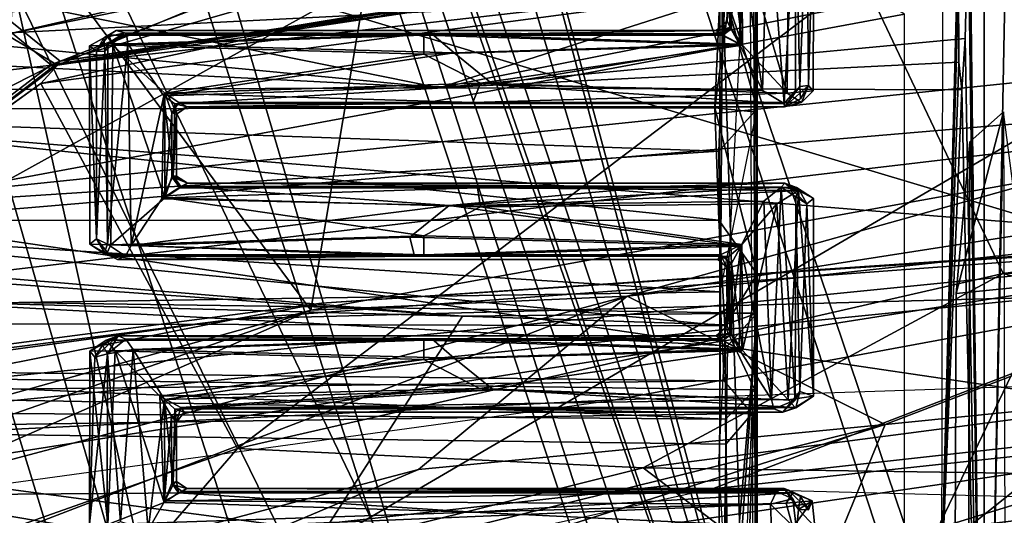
# Model space of a CAD drawing. Header units: millimetres. Extents: x -367 to 317, y -615 to 392.
# Tile 126 of 191: x -68 to -41, y 190 to 203. Entities that reach past the tile are written whole.
import ezdxf

# ---------------------------------------------------------------- set-up
doc = ezdxf.new("R2010")
doc.units = ezdxf.units.MM
doc.layers.add('Fbx_Root', color=7, linetype='Continuous', true_color=0x000000)
doc.styles.add('Default', font='arial.ttf')
doc.dimstyles.new('Default', dxfattribs={"dimscale": 10, "dimtxt": 2.5, "dimasz": 3, "dimexe": 1, "dimexo": 0.5, "dimgap": 0.8, "dimtad": 1, "dimtoh": 1, "dimzin": 1, "dimdsep": 46, "dimtxsty": 'Default', "dimcen": 2.5, "dimadec": 1, "dimazin": 1, "dimtfac": 1, "dimtdec": 4, "dimtix": 1, "dimtofl": 0, "dimtmove": 1, "dimatfit": 3, "dimfxl": 1, "dimtolj": 1, "dimtzin": 1, "dimarcsym": 0})

# ---------------------------------------------------------------- blocks, each defined once
blk = doc.blocks.new('*D1')
at = {"layer": 'Defpoints', "color": 0}
for p in [(-317.816, 295.28), (317.184, 295.28), (-317.816, -604.775)]:
    blk.add_point(p, dxfattribs=at)
at = {"layer": 'Fbx_Root', "color": 0, "lineweight": -2}
for p, q in [((-317.816, 290.28), (-317.816, -614.775)), ((317.184, 290.28), (317.184, -614.775)), ((287.184, -604.775), (-287.816, -604.775))]:
    blk.add_line(p, q, dxfattribs=at)
at = {"layer": 'Fbx_Root', "color": 0}
for points in [[(-287.816, -599.775), (-287.816, -609.775), (-317.816, -604.775)], [(287.184, -609.775), (287.184, -599.775), (317.184, -604.775)]]:
    blk.add_solid(points, dxfattribs=at)
at = {"layer": 'Fbx_Root', "color": 0, "insert": (-0.316, -584.012), "char_height": 25, "attachment_point": 5, "style": 'Default'}
blk.add_mtext('\\A1;635.00', dxfattribs=at)

msp = doc.modelspace()

# ---------------------------------------------------------------- linework, layer by layer
at = {"layer": 'Fbx_Root'}
for points in [[(-91.688, 330.19, 73.903), (-96.32, 325.187, 100.657), (-46.929, 179.424, 135.432)], [(-91.688, 330.19, 73.903), (-46.929, 179.424, 135.432), (-70.267, 266.657, 85.949)], [(-40.866, 153.038, 144.157), (-96.32, 325.187, 100.657), (-70.175, 214.27, 130.217)], [(-96.32, 325.187, 100.657), (-40.866, 153.038, 144.157), (-46.929, 179.424, 135.432)], [(-25.911, 24.415, 145.631), (-82.954, 219.261, 125.702), (-120.995, 322.14, 74.347)], [(-89.435, 220.459, 91.83), (-25.911, 24.415, 145.631), (-120.995, 322.14, 74.347)], [(-44.542, 171.205, 100.299), (-94.951, 315.452, 97.17), (-94.562, 316.278, 76.823)], [(-94.562, 316.278, 76.823), (-70.267, 266.657, 85.949), (-44.542, 171.205, 100.299)], [(-94.951, 315.452, 97.17), (-53.35, 174.077, 137.115), (-97.765, 312.375, 101.305)], [(0.781, 36.134, 150.179), (-36.184, 138.696, 142.664), (-94.951, 315.452, 97.17)], [(-94.951, 315.452, 97.17), (-44.542, 171.205, 100.299), (0.781, 36.134, 150.179)], [(-36.184, 138.696, 142.664), (-53.35, 174.077, 137.115), (-94.951, 315.452, 97.17)], [(-53.35, 174.077, 137.115), (-77.224, 222.849, 124.459), (-97.765, 312.375, 101.305)], [(-22.748, 28.501, 150.426), (-23.519, 26.824, 115.768), (-109.579, 310.734, 97.414)], [(-68.065, 172.815, 99.126), (-109.579, 310.734, 97.414), (-23.519, 26.824, 115.768)], [(-109.579, 310.734, 97.414), (-69.173, 182.271, 129.492), (-22.748, 28.501, 150.426)], [(-25.009, 132.765, 105.522), (-44.542, 171.205, 100.299), (-70.267, 266.657, 85.949)], [(-70.267, 266.657, 85.949), (-46.929, 179.424, 135.432), (5.797, 34.736, 144.642)], [(5.797, 34.736, 144.642), (-25.009, 132.765, 105.522), (-70.267, 266.657, 85.949)], [(-80.805, 209.461, 318.062), (-40.675, 233.246, 330.179), (-13.798, 220.224, 320.33), (-25.707, 192.939, 305.863)], [(-37.974, 201.398, 750.655), (14.829, 202.138, 751.405), (1.967, 233.235, 852.506), (-66.128, 220.325, 821.241)], [(-67.969, 198.462, 361.234), (-67.421, 220.079, 370.197), (-73.402, 232.687, 376.21)], [(-77.224, 222.849, 124.459), (-39.781, 100.657, 152.196), (-69.173, 182.271, 129.492)], [(-39.781, 100.657, 152.196), (-77.224, 222.849, 124.459), (-53.35, 174.077, 137.115)], [(-89.435, 220.459, 91.83), (-68.065, 172.815, 99.126), (-28.272, 24.105, 116.668)], [(-28.272, 24.105, 116.668), (-25.911, 24.415, 145.631), (-89.435, 220.459, 91.83)], [(-66.128, 220.325, 821.241), (-135.554, 210.335, 817.197), (-111.296, 193.826, 747.236), (-37.974, 201.398, 750.655)], [(-67.969, 198.462, 361.234), (-51.714, 207.489, 364.433), (-54.096, 218.088, 368.481), (-67.421, 220.079, 370.197)], [(-82.954, 219.261, 125.702), (-25.911, 24.415, 145.631), (-21.602, 27.231, 168.404)], [(-82.954, 219.261, 125.702), (-21.602, 27.231, 168.404), (-49.184, 120.055, 150.115)], [(-49.184, 120.055, 150.115), (-70.175, 214.27, 130.217), (-82.954, 219.261, 125.702)], [(-55.1, 217.854, 484.366), (-110.787, 199.961, 489.683), (-111.865, 209.241, 488.761)], [(-110.787, 199.961, 489.683), (-55.1, 217.854, 484.366), (-47.207, 209.872, 484.88)], [(-43.078, 217.731, 368.128), (-43.134, 187.811, 353.518), (-42.642, 206.959, 345.216)], [(-42.011, 174.354, 303.898), (-41.99, 214.969, 324.934), (-42.413, 208.722, 337.465)], [(-42.011, 174.354, 303.898), (-41.4, 206.113, 318.88), (-41.99, 214.969, 324.934)], [(-70.175, 214.27, 130.217), (-49.184, 120.055, 150.115), (-38.642, 117.213, 152.783)], [(-70.175, 214.27, 130.217), (-38.642, 117.213, 152.783), (-40.866, 153.038, 144.157)], [(-102.723, 202.345, 450.386), (3.763, 212.381, 443.789), (-33.065, 196.686, 470.017)], [(-40.017, 198.599, 630.539), (-37.596, 211.271, 629.505), (-57.464, 209.479, 628.787), (-59.898, 195.014, 629.932)], [(-25.707, 192.939, 305.863), (-79.874, 185.001, 305.086), (-80.805, 209.461, 318.062)], [(-68.959, 207.2, 628.277), (-59.898, 195.014, 629.932), (-57.464, 209.479, 628.787)], [(-42.413, 208.722, 337.465), (-42.426, 205.437, 336.131), (-42.011, 174.354, 303.898)], [(-66.198, 207.642, 606.036), (-95.28, 186.941, 605.864), (-104.573, 184.521, 606.132)], [(-104.573, 184.521, 606.132), (-77.908, 201.014, 606.528), (-66.198, 207.642, 606.036)], [(-95.28, 186.941, 605.864), (-66.198, 207.642, 606.036), (-67.791, 204.769, 605.978)], [(-69.844, 206.916, 606.524), (-66.198, 207.642, 606.036), (-77.908, 201.014, 606.528)], [(-48.071, 207.668, 354.634), (-48.893, 203.386, 353.722), (-48.033, 200.372, 354.002)], [(-48.034, 200.281, 327.535), (-48.281, 206.959, 327.529), (-48.074, 207.591, 324.225)], [(-48.052, 174.912, 322.557), (-48.074, 207.591, 324.225), (-48.121, 203.743, 322.577)], [(-48.052, 174.912, 322.557), (-48.034, 200.281, 327.535), (-48.074, 207.591, 324.225)], [(-44.12, 202.894, 361.676), (-51.714, 207.489, 364.433), (-67.969, 198.462, 361.234)], [(-68.959, 207.2, 628.277), (-79.333, 200.419, 628.1), (-78.365, 189.844, 629.098), (-59.898, 195.014, 629.932)], [(-48.236, 207.151, 359.388), (-48.086, 174.846, 344.249), (-49.051, 190.925, 352.041)], [(-52.993, 206.927, 538.447), (-66.815, 201.546, 539.447), (-69.552, 203.783, 539.916)], [(-66.815, 201.546, 539.447), (-52.993, 206.927, 538.447), (-52.241, 203.797, 538.225)], [(-49.017, 203.55, 327.7), (-48.281, 206.959, 327.529), (-49.164, 200.402, 328.637)], [(-48.034, 200.281, 327.535), (-49.164, 200.402, 328.637), (-48.281, 206.959, 327.529)], [(-42.682, 203.677, 344.896), (-42.642, 206.959, 345.216), (-43.134, 187.811, 353.518)], [(-49.027, 206.123, 359.352), (-49.047, 186.311, 349.944), (-78.449, 191.329, 352.702), (-78.169, 206.598, 360.109)], [(-48.035, 206.719, 358.587), (-48.034, 195.829, 351.782), (-48.086, 174.846, 344.249)], [(-48.034, 206.501, 355.193), (-48.034, 195.829, 351.782), (-48.035, 206.719, 358.587)], [(-47.894, 200.864, 598.574), (-48.469, 204.842, 598.576), (-47.743, 206.14, 598.565)], [(-47.197, 206.1, 574.238), (-48.442, 204.884, 574.229), (-47.241, 200.79, 574.245)], [(-47.317, 200.514, 598.301), (-47.894, 200.864, 598.574), (-47.743, 206.14, 598.565)], [(-47.015, 206.106, 597.988), (-47.317, 200.514, 598.301), (-47.743, 206.14, 598.565)], [(-47.317, 200.514, 598.301), (-47.015, 206.106, 597.988), (-47.014, 200.862, 597.859)], [(-47.197, 206.1, 574.238), (-47.241, 200.79, 574.245), (-46.543, 200.852, 574.826), (-46.531, 206.094, 574.894)], [(-47.014, 200.862, 597.859), (-47.015, 206.106, 597.988), (-46.903, 200.97, 593.01)], [(-46.716, 205.97, 584.059), (-46.903, 200.97, 593.01), (-47.015, 206.106, 597.988)], [(-46.531, 206.094, 574.894), (-46.67, 200.989, 581.849), (-46.716, 205.97, 584.059)], [(-46.543, 200.852, 574.826), (-46.67, 200.989, 581.849), (-46.531, 206.094, 574.894)], [(-40.497, 189.466, 309.919), (-41.4, 206.113, 318.88), (-42.011, 174.354, 303.898)], [(-46.903, 200.97, 593.01), (-46.716, 205.97, 584.059), (-46.67, 200.989, 581.849)], [(-56.491, 200.931, 340.702), (-42.426, 205.437, 336.131), (-70.371, 203.752, 336.481)], [(-42.426, 205.437, 336.131), (-56.491, 200.931, 340.702), (-42.509, 202.245, 337.494)], [(-45.257, 203.936, 537.59), (-25.487, 205.284, 536.632), (-23.479, 198.406, 535.929), (-41.491, 195.986, 536.707)], [(-42.426, 205.437, 336.131), (-42.509, 202.245, 337.494), (-42.011, 174.354, 303.898)], [(-66.562, 201.639, 541.987), (-55.277, 204.892, 541.641), (-68.12, 202.899, 543.036)], [(-49.997, 203.988, 540.624), (-55.277, 204.892, 541.641), (-66.562, 201.639, 541.987)], [(-48.469, 204.842, 598.576), (-48.754, 202.533, 598.295), (-48.789, 204.56, 598.175)], [(-48.754, 202.533, 598.295), (-48.469, 204.842, 598.576), (-48.503, 202.096, 598.573)], [(-48.721, 204.381, 574.519), (-48.425, 202.062, 574.229), (-48.442, 204.884, 574.229)], [(-48.469, 204.842, 598.576), (-47.894, 200.864, 598.574), (-48.503, 202.096, 598.573)], [(-48.425, 202.062, 574.229), (-47.241, 200.79, 574.245), (-48.442, 204.884, 574.229)], [(-70.365, 204.592, 345.264), (-42.682, 203.677, 344.896), (-70.371, 202.269, 343.933)], [(-48.789, 204.56, 598.175), (-48.754, 202.533, 598.295), (-48.84, 204.277, 588.638)], [(-66.636, 201.533, 542.068), (-48.295, 204.297, 540.715), (-58.762, 202.834, 539.323)], [(-66.636, 201.533, 542.068), (-61.471, 203.698, 542.78), (-48.295, 204.297, 540.715)], [(-48.721, 204.381, 574.519), (-48.84, 204.277, 588.638), (-48.832, 202.705, 587.079)], [(-48.84, 204.277, 588.638), (-48.754, 202.533, 598.295), (-48.832, 202.705, 587.079)], [(-48.719, 202.498, 574.528), (-48.721, 204.381, 574.519), (-48.832, 202.705, 587.079)], [(-48.425, 202.062, 574.229), (-48.721, 204.381, 574.519), (-48.719, 202.498, 574.528)], [(-77.939, 174.975, 321.672), (-49.131, 175.204, 322.08), (-48.959, 203.89, 322.065), (-76.387, 203.974, 321.681)], [(-45.257, 203.936, 537.59), (-61.845, 191.328, 537.953), (-67.074, 201.047, 539.37)], [(-45.257, 203.936, 537.59), (-67.074, 201.047, 539.37), (-58.762, 202.834, 539.323)], [(-66.562, 201.639, 541.987), (-52.241, 203.797, 538.225), (-49.997, 203.988, 540.624)], [(-41.491, 195.986, 536.707), (-61.845, 191.328, 537.953), (-45.257, 203.936, 537.59)], [(-72.52, 197.176, 539.698), (-69.552, 203.783, 539.916), (-66.815, 201.546, 539.447)], [(-70.365, 201.632, 338.121), (-56.491, 200.931, 340.702), (-70.371, 203.752, 336.481)], [(-56.491, 200.931, 340.702), (-70.371, 202.269, 343.933), (-42.682, 203.677, 344.896)], [(-68.812, 202.868, 584.371), (-62.251, 203.682, 566.087), (-67.999, 202.351, 543.26)], [(-61.471, 203.698, 542.78), (-67.999, 202.351, 543.26), (-62.251, 203.682, 566.087)], [(-66.636, 201.533, 542.068), (-67.999, 202.351, 543.26), (-61.471, 203.698, 542.78)], [(-66.815, 201.546, 539.447), (-52.241, 203.797, 538.225), (-66.562, 201.639, 541.987)], [(-42.67, 201.614, 343.259), (-56.491, 200.931, 340.702), (-42.682, 203.677, 344.896)], [(-49.131, 175.204, 322.08), (-48.052, 174.912, 322.557), (-48.959, 203.89, 322.065)], [(-48.959, 203.89, 322.065), (-48.052, 174.912, 322.557), (-48.121, 203.743, 322.577)], [(-42.67, 201.614, 343.259), (-42.682, 203.677, 344.896), (-43.134, 187.811, 353.518)], [(-78.255, 203.278, 353.261), (-78.181, 200.247, 352.268), (-49.054, 199.247, 352.288), (-48.893, 203.386, 353.722)], [(-77.162, 200.36, 329.085), (-77.5, 203.556, 328.125), (-49.017, 203.55, 327.7)], [(-77.162, 200.36, 329.085), (-49.017, 203.55, 327.7), (-49.164, 200.402, 328.637)], [(-49.054, 199.247, 352.288), (-48.033, 200.372, 354.002), (-48.893, 203.386, 353.722)], [(-68.12, 202.899, 543.036), (-72.604, 198.58, 542.765), (-66.562, 201.639, 541.987)], [(-62.8, 180.436, 352.667), (-44.115, 175.404, 349.643), (-44.12, 202.894, 361.676), (-67.969, 198.462, 361.234)], [(-66.636, 201.533, 542.068), (-58.762, 202.834, 539.323), (-67.074, 201.047, 539.37)], [(-49.129, 202.453, 588.162), (-48.832, 202.705, 587.079), (-48.754, 202.533, 598.295)], [(-48.719, 202.498, 574.528), (-48.832, 202.705, 587.079), (-49.129, 202.453, 588.162)], [(-102.723, 202.345, 450.386), (-33.065, 196.686, 470.017), (-129.274, 181.555, 485.387)], [(-66.636, 201.533, 542.068), (-72.201, 197.349, 542.555), (-67.999, 202.351, 543.26)], [(-65.266, 202.335, 574.755), (-65.782, 202.049, 574.924), (-65.167, 202.066, 574.247)], [(-65.782, 202.049, 574.924), (-65.266, 202.335, 574.755), (-65.597, 201.908, 584.047)], [(-65.597, 201.908, 584.047), (-65.266, 202.335, 574.755), (-65.406, 202.259, 588.567)], [(-65.073, 202.454, 588.437), (-64.852, 202.395, 595.232), (-65.406, 202.259, 588.567)], [(-65.073, 202.454, 588.437), (-65.406, 202.259, 588.567), (-65.266, 202.335, 574.755)], [(-64.852, 202.395, 595.232), (-65.379, 201.894, 594.536), (-65.406, 202.259, 588.567)], [(-65.379, 201.894, 594.536), (-64.852, 202.395, 595.232), (-65.292, 202.113, 597.873)], [(-65.292, 202.113, 597.873), (-64.852, 202.395, 595.232), (-64.796, 202.366, 598.151)], [(-65.292, 202.113, 597.873), (-64.796, 202.366, 598.151), (-64.764, 202.103, 598.538)], [(-49.129, 202.453, 588.162), (-65.073, 202.454, 588.437), (-65.266, 202.335, 574.755), (-56.894, 202.335, 574.722)], [(-65.266, 202.335, 574.755), (-65.167, 202.066, 574.247), (-56.894, 202.335, 574.722)], [(-56.894, 201.827, 574.219), (-56.894, 202.335, 574.722), (-65.167, 202.066, 574.247)], [(-65.073, 202.454, 588.437), (-49.129, 202.453, 588.162), (-49.039, 202.37, 598.116), (-64.852, 202.395, 595.232)], [(-56.679, 202.37, 598.083), (-64.796, 202.366, 598.151), (-64.852, 202.395, 595.232)], [(-64.852, 202.395, 595.232), (-49.039, 202.37, 598.116), (-56.679, 202.37, 598.083)], [(-56.679, 202.37, 598.083), (-64.764, 202.103, 598.538), (-64.796, 202.366, 598.151)], [(-64.764, 202.103, 598.538), (-56.679, 202.37, 598.083), (-56.093, 201.862, 598.586)], [(-56.894, 202.335, 574.722), (-48.948, 202.332, 574.655), (-49.129, 202.453, 588.162)], [(-56.894, 202.335, 574.722), (-48.425, 202.062, 574.229), (-48.948, 202.332, 574.655)], [(-48.425, 202.062, 574.229), (-56.894, 202.335, 574.722), (-56.894, 201.827, 574.219)], [(-49.039, 202.37, 598.116), (-48.503, 202.096, 598.573), (-56.679, 202.37, 598.083)], [(-56.093, 201.862, 598.586), (-56.679, 202.37, 598.083), (-48.503, 202.096, 598.573)], [(-48.754, 202.533, 598.295), (-49.039, 202.37, 598.116), (-49.129, 202.453, 588.162)], [(-48.948, 202.332, 574.655), (-48.719, 202.498, 574.528), (-49.129, 202.453, 588.162)], [(-49.039, 202.37, 598.116), (-48.754, 202.533, 598.295), (-48.503, 202.096, 598.573)], [(-48.719, 202.498, 574.528), (-48.948, 202.332, 574.655), (-48.425, 202.062, 574.229)], [(-70.371, 202.269, 343.933), (-56.491, 200.931, 340.702), (-70.366, 200.874, 341.424)], [(-65.782, 202.049, 574.924), (-65.776, 196.771, 574.986), (-65.214, 196.755, 574.257), (-65.167, 202.066, 574.247)], [(-65.597, 201.908, 584.047), (-65.406, 202.259, 588.567), (-65.379, 201.894, 594.536)], [(-65.301, 196.77, 597.912), (-65.379, 201.894, 594.536), (-65.292, 202.113, 597.873)], [(-64.764, 202.103, 598.538), (-65.301, 196.77, 597.912), (-65.292, 202.113, 597.873)], [(-65.301, 196.77, 597.912), (-64.764, 202.103, 598.538), (-64.679, 196.733, 598.559)], [(-65.214, 196.755, 574.257), (-63.784, 198.006, 574.232), (-65.167, 202.066, 574.247)], [(-65.167, 202.066, 574.247), (-63.777, 200.787, 574.241), (-56.894, 201.827, 574.219)], [(-63.777, 200.787, 574.241), (-65.167, 202.066, 574.247), (-63.784, 198.006, 574.232)], [(-56.093, 201.862, 598.586), (-63.805, 200.721, 598.58), (-64.764, 202.103, 598.538)], [(-63.805, 200.721, 598.58), (-64.679, 196.733, 598.559), (-64.764, 202.103, 598.538)], [(-42.509, 202.245, 337.494), (-56.491, 200.931, 340.702), (-42.594, 200.877, 339.98)], [(-48.503, 202.096, 598.573), (-55.048, 201.015, 598.586), (-56.093, 201.862, 598.586)], [(-55.048, 201.015, 598.586), (-48.503, 202.096, 598.573), (-47.894, 200.864, 598.574)], [(-42.509, 202.245, 337.494), (-42.594, 200.877, 339.98), (-42.011, 174.354, 303.898)], [(-121.938, 189.699, 376.676), (-71.496, 197.387, 376.856), (-19.15, 201.848, 373.925)], [(-121.938, 189.699, 376.676), (-19.15, 201.848, 373.925), (-49.223, 190.262, 374.267)], [(-19.15, 201.848, 373.925), (-71.496, 197.387, 376.856), (-35.252, 192.031, 419.312)], [(-65.597, 201.908, 584.047), (-65.598, 196.909, 584.013), (-65.782, 202.049, 574.924)], [(-65.776, 196.771, 574.986), (-65.782, 202.049, 574.924), (-65.598, 196.909, 584.013)], [(-65.379, 201.894, 594.536), (-65.598, 196.909, 584.013), (-65.597, 201.908, 584.047)], [(-65.598, 196.909, 584.013), (-65.379, 201.894, 594.536), (-65.301, 196.77, 597.912)], [(-63.805, 200.721, 598.58), (-56.093, 201.862, 598.586), (-55.048, 201.015, 598.586)], [(-55.392, 201.051, 574.219), (-56.894, 201.827, 574.219), (-63.777, 200.787, 574.241)], [(-56.894, 201.827, 574.219), (-55.392, 201.051, 574.219), (-48.425, 202.062, 574.229)], [(-47.241, 200.79, 574.245), (-48.425, 202.062, 574.229), (-55.392, 201.051, 574.219)], [(-19.15, 201.848, 373.925), (44.718, 200.378, 374.345), (-49.223, 190.262, 374.267)], [(-66.562, 201.639, 541.987), (-72.604, 198.58, 542.765), (-72.265, 197.259, 542.297)], [(-72.265, 197.259, 542.297), (-72.52, 197.176, 539.698), (-66.815, 201.546, 539.447), (-66.562, 201.639, 541.987)], [(-56.491, 200.931, 340.702), (-70.365, 201.632, 338.121), (-70.366, 200.874, 341.424)], [(-42.594, 200.877, 339.98), (-56.491, 200.931, 340.702), (-42.67, 201.614, 343.259)], [(-42.594, 200.877, 339.98), (-42.67, 201.614, 343.259), (-43.134, 187.811, 353.518)], [(-77.359, 178.373, 665.203), (-37.974, 201.398, 750.655), (-111.296, 193.826, 747.236)], [(-77.359, 178.373, 665.203), (-9.157, 179.697, 654.035), (-37.974, 201.398, 750.655)], [(-66.636, 201.533, 542.068), (-67.074, 201.047, 539.37), (-72.201, 197.349, 542.555)], [(-76.962, 185.993, 539.28), (-74.391, 195.792, 539.783), (-67.074, 201.047, 539.37), (-61.845, 191.328, 537.953)], [(-67.074, 201.047, 539.37), (-74.391, 195.792, 539.783), (-72.201, 197.349, 542.555)], [(-63.777, 200.787, 574.241), (-55.593, 200.544, 574.722), (-55.392, 201.051, 574.219)], [(-55.392, 201.051, 574.219), (-55.593, 200.544, 574.722), (-47.241, 200.79, 574.245)], [(-55.048, 201.015, 598.586), (-63.514, 200.501, 598.083), (-63.805, 200.721, 598.58)], [(-63.777, 200.787, 574.241), (-63.784, 198.006, 574.232), (-63.595, 200.264, 574.713)], [(-63.777, 200.787, 574.241), (-63.595, 200.264, 574.713), (-63.413, 200.542, 574.646)], [(-55.593, 200.544, 574.722), (-63.777, 200.787, 574.241), (-63.413, 200.542, 574.646)], [(-63.514, 200.501, 598.083), (-55.048, 201.015, 598.586), (-47.317, 200.514, 598.301)], [(-47.241, 200.79, 574.245), (-55.593, 200.544, 574.722), (-46.852, 200.544, 574.749)], [(-47.317, 200.514, 598.301), (-55.048, 201.015, 598.586), (-47.894, 200.864, 598.574)], [(-47.014, 200.862, 597.859), (-46.903, 200.97, 593.01), (-47.317, 200.514, 598.301)], [(-46.903, 200.97, 593.01), (-47.31, 200.424, 588.777), (-47.317, 200.514, 598.301)], [(-46.67, 200.989, 581.849), (-47.31, 200.424, 588.777), (-46.883, 200.635, 588.282)], [(-47.31, 200.424, 588.777), (-46.67, 200.989, 581.849), (-46.852, 200.544, 574.749)], [(-47.31, 200.424, 588.777), (-46.903, 200.97, 593.01), (-46.883, 200.635, 588.282)], [(-46.543, 200.852, 574.826), (-47.241, 200.79, 574.245), (-46.852, 200.544, 574.749)], [(-46.903, 200.97, 593.01), (-46.67, 200.989, 581.849), (-46.883, 200.635, 588.282)], [(-46.852, 200.544, 574.749), (-46.67, 200.989, 581.849), (-46.543, 200.852, 574.826)], [(-42.011, 174.354, 303.898), (-42.594, 200.877, 339.98), (-43.134, 187.811, 353.518), (-43.242, 147.74, 339.289)], [(-63.805, 200.721, 598.58), (-63.865, 197.975, 598.575), (-64.679, 196.733, 598.559)], [(-63.865, 197.975, 598.575), (-63.805, 200.721, 598.58), (-63.562, 198.585, 598.236)], [(-63.514, 200.501, 598.083), (-63.562, 198.585, 598.236), (-63.805, 200.721, 598.58)], [(-63.413, 200.542, 574.646), (-63.595, 200.264, 574.713), (-63.191, 200.424, 588.278)], [(-63.514, 200.501, 598.083), (-63.472, 200.229, 588.514), (-63.562, 198.585, 598.236)], [(-47.317, 200.514, 598.301), (-47.31, 200.424, 588.777), (-63.191, 200.424, 588.278), (-63.514, 200.501, 598.083)], [(-63.191, 200.424, 588.278), (-63.472, 200.229, 588.514), (-63.514, 200.501, 598.083)], [(-63.191, 200.424, 588.278), (-55.593, 200.544, 574.722), (-63.413, 200.542, 574.646)], [(-46.852, 200.544, 574.749), (-55.593, 200.544, 574.722), (-63.191, 200.424, 588.278), (-47.31, 200.424, 588.777)], [(-78.181, 200.247, 352.268), (-78.146, 197.36, 350.495), (-49.054, 199.247, 352.288)], [(-77.588, 197.397, 330.871), (-77.162, 200.36, 329.085), (-49.051, 197.408, 330.326)], [(-49.051, 197.408, 330.326), (-77.162, 200.36, 329.085), (-49.164, 200.402, 328.637)], [(-63.594, 198.562, 574.667), (-63.595, 200.264, 574.713), (-63.784, 198.006, 574.232)], [(-63.595, 200.264, 574.713), (-63.472, 200.229, 588.514), (-63.191, 200.424, 588.278)], [(-63.471, 198.583, 588.499), (-63.472, 200.229, 588.514), (-63.595, 200.264, 574.713), (-63.594, 198.562, 574.667)], [(-51.492, 195.385, 629.931), (-29.514, 197.776, 630.232), (-20.092, 200.286, 630.922)], [(-40.017, 198.599, 630.539), (-51.492, 195.385, 629.931), (-20.092, 200.286, 630.922)], [(-49.223, 190.262, 374.267), (44.718, 200.378, 374.345), (69.15, 187.137, 374.949)], [(-48.034, 195.975, 330.089), (-49.164, 200.402, 328.637), (-48.034, 200.281, 327.535)], [(-49.164, 200.402, 328.637), (-48.034, 195.975, 330.089), (-49.051, 197.408, 330.326)], [(-48.033, 200.372, 354.002), (-49.054, 199.247, 352.288), (-49.019, 195.506, 349.315)], [(-48.034, 195.975, 330.089), (-48.034, 200.281, 327.535), (-48.052, 174.912, 322.557)], [(-40.886, 195.643, 338.721), (-41.486, 200.291, 324.853), (-42.747, 195.455, 338.373)], [(-42.747, 195.455, 338.373), (-41.486, 200.291, 324.853), (-42.38, 199.493, 325.254)], [(-41.486, 200.291, 324.853), (-42.532, 149.247, 308.308), (-42.38, 199.493, 325.254)], [(-41.486, 200.291, 324.853), (-41.329, 149.055, 307.81), (-42.532, 149.247, 308.308)], [(-63.471, 198.583, 588.499), (-63.562, 198.585, 598.236), (-63.472, 200.229, 588.514)], [(-42.38, 199.493, 325.254), (-42.532, 149.247, 308.308), (-42.94, 144.857, 321.559), (-42.747, 195.455, 338.373)], [(-49.054, 199.247, 352.288), (-78.146, 197.36, 350.495), (-49.019, 195.506, 349.315)], [(-67.969, 198.462, 361.234), (-81.554, 190.343, 358.716), (-62.8, 180.436, 352.667)], [(-63.865, 197.975, 598.575), (-63.562, 198.585, 598.236), (-63.353, 198.305, 598.295)], [(-63.784, 198.006, 574.232), (-63.384, 198.273, 574.616), (-63.594, 198.562, 574.667)], [(-63.181, 198.393, 588.437), (-63.471, 198.583, 588.499), (-63.594, 198.562, 574.667)], [(-63.384, 198.273, 574.616), (-63.181, 198.393, 588.437), (-63.594, 198.562, 574.667)], [(-63.181, 198.393, 588.437), (-63.353, 198.305, 598.295), (-63.562, 198.585, 598.236)], [(-63.562, 198.585, 598.236), (-63.471, 198.583, 588.499), (-63.181, 198.393, 588.437)], [(-59.898, 195.014, 629.932), (-51.492, 195.385, 629.931), (-40.017, 198.599, 630.539)], [(-41.491, 195.986, 536.707), (-23.479, 198.406, 535.929), (-16.805, 196.928, 536.568)], [(-63.865, 197.975, 598.575), (-63.353, 198.305, 598.295), (-56.22, 197.801, 598.586)], [(-63.784, 198.006, 574.232), (-55.472, 198.273, 574.724), (-63.384, 198.273, 574.616)], [(-55.389, 197.766, 574.219), (-55.472, 198.273, 574.724), (-63.784, 198.006, 574.232)], [(-63.384, 198.273, 574.616), (-46.988, 198.276, 575.05), (-63.181, 198.393, 588.437)], [(-46.988, 198.276, 575.05), (-63.384, 198.273, 574.616), (-55.472, 198.273, 574.724)], [(-50.672, 198.309, 598.078), (-63.353, 198.305, 598.295), (-63.181, 198.393, 588.437)], [(-50.672, 198.309, 598.078), (-56.22, 197.801, 598.586), (-63.353, 198.305, 598.295)], [(-63.181, 198.393, 588.437), (-47.296, 198.393, 588.141), (-50.672, 198.309, 598.078)], [(-46.988, 198.276, 575.05), (-47.296, 198.393, 588.141), (-63.181, 198.393, 588.437)], [(-56.22, 197.801, 598.586), (-50.672, 198.309, 598.078), (-47.4, 198.283, 598.375)], [(-56.22, 197.801, 598.586), (-47.4, 198.283, 598.375), (-47.861, 197.912, 598.579)], [(-55.472, 198.273, 574.724), (-46.935, 198.201, 574.425), (-46.988, 198.276, 575.05)], [(-46.935, 198.201, 574.425), (-55.472, 198.273, 574.724), (-55.389, 197.766, 574.219)], [(-47.511, 197.848, 574.222), (-46.935, 198.201, 574.425), (-55.389, 197.766, 574.219)], [(-47.296, 198.393, 588.141), (-47.4, 198.283, 598.375), (-50.672, 198.309, 598.078)], [(-47.4, 198.283, 598.375), (-47.654, 192.64, 598.547), (-47.861, 197.912, 598.579)], [(-47.654, 192.64, 598.547), (-47.4, 198.283, 598.375), (-47.022, 192.621, 597.899)], [(-47.511, 197.848, 574.222), (-47.209, 192.63, 574.259), (-46.935, 198.201, 574.425)], [(-46.919, 198.217, 588.424), (-47.4, 198.283, 598.375), (-47.296, 198.393, 588.141)], [(-47.011, 198.03, 597.793), (-47.022, 192.621, 597.899), (-47.4, 198.283, 598.375)], [(-47.4, 198.283, 598.375), (-46.919, 198.217, 588.424), (-47.011, 198.03, 597.793)], [(-46.988, 198.276, 575.05), (-46.535, 197.987, 575.007), (-47.296, 198.393, 588.141)], [(-47.296, 198.393, 588.141), (-46.716, 197.847, 584.054), (-46.919, 198.217, 588.424)], [(-46.535, 197.987, 575.007), (-46.716, 197.847, 584.054), (-47.296, 198.393, 588.141)], [(-46.534, 192.721, 574.891), (-46.935, 198.201, 574.425), (-47.209, 192.63, 574.259)], [(-47.011, 198.03, 597.793), (-46.919, 198.217, 588.424), (-46.716, 197.847, 584.054)], [(-46.935, 198.201, 574.425), (-46.535, 197.987, 575.007), (-46.988, 198.276, 575.05)], [(-46.935, 198.201, 574.425), (-46.534, 192.721, 574.891), (-46.535, 197.987, 575.007)], [(-56.894, 196.99, 574.219), (-63.784, 198.006, 574.232), (-65.214, 196.755, 574.257)], [(-56.22, 197.801, 598.586), (-64.679, 196.733, 598.559), (-63.865, 197.975, 598.575)], [(-63.784, 198.006, 574.232), (-56.894, 196.99, 574.219), (-55.389, 197.766, 574.219)], [(-47.861, 197.912, 598.579), (-48.47, 196.72, 598.576), (-56.22, 197.801, 598.586)], [(-47.654, 192.64, 598.547), (-48.47, 196.72, 598.576), (-47.861, 197.912, 598.579)], [(-47.011, 198.03, 597.793), (-46.903, 192.848, 593.008), (-47.022, 192.621, 597.899)], [(-46.716, 197.847, 584.054), (-46.903, 192.848, 593.008), (-47.011, 198.03, 597.793)], [(-46.535, 197.987, 575.007), (-46.534, 192.721, 574.891), (-46.716, 197.847, 584.054)], [(-64.679, 196.733, 598.559), (-56.22, 197.801, 598.586), (-57.265, 196.954, 598.586)], [(-57.265, 196.954, 598.586), (-56.22, 197.801, 598.586), (-48.47, 196.72, 598.576)], [(-48.44, 196.763, 574.228), (-55.389, 197.766, 574.219), (-56.894, 196.99, 574.219)], [(-55.389, 197.766, 574.219), (-48.44, 196.763, 574.228), (-47.511, 197.848, 574.222)], [(-44.633, 191.97, 626.881), (-29.514, 197.776, 630.232), (-51.492, 195.385, 629.931)], [(-48.423, 193.938, 574.227), (-47.511, 197.848, 574.222), (-48.44, 196.763, 574.228)], [(-47.511, 197.848, 574.222), (-48.423, 193.938, 574.227), (-47.209, 192.63, 574.259)], [(-46.903, 192.848, 593.008), (-46.716, 197.847, 584.054), (-46.534, 192.721, 574.891)], [(-44.633, 191.97, 626.881), (-29.268, 193.516, 627.307), (-29.514, 197.776, 630.232)], [(-95.524, 190.485, 375.809), (-25.355, 197.518, 374.315), (-59.613, 195.197, 374.062)], [(-25.355, 197.518, 374.315), (-95.524, 190.485, 375.809), (-51.804, 192.631, 374.87)], [(-80.432, 187.005, 422.192), (-35.252, 192.031, 419.312), (-71.496, 197.387, 376.856)], [(-78.146, 197.36, 350.495), (-78.163, 195.057, 347.943), (-49.019, 195.506, 349.315)], [(-77.966, 194.673, 333.965), (-77.588, 197.397, 330.871), (-48.895, 194.596, 333.353)], [(-48.895, 194.596, 333.353), (-77.588, 197.397, 330.871), (-49.051, 197.408, 330.326)], [(-59.613, 195.197, 374.062), (-26.527, 197.388, 366.931), (-61.88, 194.783, 367.397)], [(-26.527, 197.388, 366.931), (-40.279, 195.357, 365.116), (-61.88, 194.783, 367.397)], [(-59.613, 195.197, 374.062), (-25.355, 197.518, 374.315), (-26.527, 197.388, 366.931)], [(-51.804, 192.631, 374.87), (24.031, 195.162, 374.331), (-25.355, 197.518, 374.315)], [(-49.051, 197.408, 330.326), (-48.034, 195.975, 330.089), (-48.895, 194.596, 333.353)], [(-65.598, 196.909, 584.013), (-65.238, 196.463, 576.889), (-65.776, 196.771, 574.986)], [(-65.385, 196.548, 588.859), (-65.238, 196.463, 576.889), (-65.598, 196.909, 584.013)], [(-65.301, 196.77, 597.912), (-65.385, 196.548, 588.859), (-65.598, 196.909, 584.013)], [(-65.214, 196.755, 574.257), (-56.893, 196.482, 574.722), (-56.894, 196.99, 574.219)], [(-57.265, 196.954, 598.586), (-57.146, 196.447, 598.075), (-64.679, 196.733, 598.559)], [(-48.47, 196.72, 598.576), (-57.146, 196.447, 598.075), (-57.265, 196.954, 598.586)], [(-56.894, 196.99, 574.219), (-56.893, 196.482, 574.722), (-48.44, 196.763, 574.228)], [(-41.491, 195.986, 536.707), (-16.805, 196.928, 536.568), (-31.947, 193.317, 538.76)], [(-129.274, 181.555, 485.387), (-33.065, 196.686, 470.017), (-54.783, 179.383, 511.779)], [(-55.872, 194.853, 316.602), (-76.509, 196.57, 318.032), (-76.847, 196.345, 317.012)], [(-76.509, 196.57, 318.032), (-55.872, 194.853, 316.602), (-70.997, 195.264, 318.732)], [(-65.776, 196.771, 574.986), (-65.339, 196.487, 574.657), (-65.214, 196.755, 574.257)], [(-65.776, 196.771, 574.986), (-65.238, 196.463, 576.889), (-65.339, 196.487, 574.657)], [(-64.823, 196.45, 598.163), (-65.385, 196.548, 588.859), (-65.301, 196.77, 597.912)], [(-56.893, 196.482, 574.722), (-65.214, 196.755, 574.257), (-65.339, 196.487, 574.657)], [(-64.679, 196.733, 598.559), (-64.823, 196.45, 598.163), (-65.301, 196.77, 597.912)], [(-64.679, 196.733, 598.559), (-57.146, 196.447, 598.075), (-64.823, 196.45, 598.163)], [(-57.146, 196.447, 598.075), (-48.47, 196.72, 598.576), (-48.79, 196.444, 598.181)], [(-49.012, 196.483, 574.682), (-48.44, 196.763, 574.228), (-56.893, 196.482, 574.722)], [(-33.065, 196.686, 470.017), (39.993, 192.831, 477.345), (-54.783, 179.383, 511.779)], [(-49.012, 196.483, 574.682), (-48.721, 196.258, 574.519), (-48.44, 196.763, 574.228)], [(-48.47, 196.72, 598.576), (-48.754, 194.411, 598.296), (-48.79, 196.444, 598.181)], [(-48.754, 194.411, 598.296), (-48.47, 196.72, 598.576), (-48.512, 193.98, 598.566)], [(-48.721, 196.258, 574.519), (-48.423, 193.938, 574.227), (-48.44, 196.763, 574.228)], [(-48.47, 196.72, 598.576), (-47.654, 192.64, 598.547), (-48.512, 193.98, 598.566)], [(-62.803, 184.051, 311.149), (-76.847, 196.345, 317.012), (-77.202, 183.596, 310.653)], [(-55.872, 194.853, 316.602), (-76.847, 196.345, 317.012), (-62.803, 184.051, 311.149)], [(-65.238, 196.463, 576.889), (-65.385, 196.548, 588.859), (-65.035, 196.363, 588.446)], [(-65.035, 196.363, 588.446), (-65.385, 196.548, 588.859), (-64.823, 196.45, 598.163)], [(-56.893, 196.482, 574.722), (-65.339, 196.487, 574.657), (-65.238, 196.463, 576.889)], [(-49.012, 196.483, 574.682), (-56.893, 196.482, 574.722), (-65.238, 196.463, 576.889)], [(-49.012, 196.483, 574.682), (-65.238, 196.463, 576.889), (-65.035, 196.363, 588.446), (-49.077, 196.362, 588.382)], [(-64.823, 196.45, 598.163), (-57.146, 196.447, 598.075), (-65.035, 196.363, 588.446)], [(-48.79, 196.444, 598.181), (-49.077, 196.362, 588.382), (-65.035, 196.363, 588.446), (-57.146, 196.447, 598.075)], [(-49.012, 196.483, 574.682), (-49.077, 196.362, 588.382), (-48.84, 196.155, 588.639)], [(-48.84, 196.155, 588.639), (-49.077, 196.362, 588.382), (-48.79, 196.444, 598.181)], [(-48.84, 196.155, 588.639), (-48.721, 196.258, 574.519), (-49.012, 196.483, 574.682)], [(-48.79, 196.444, 598.181), (-48.754, 194.411, 598.296), (-48.84, 196.155, 588.639)], [(-48.721, 196.258, 574.519), (-48.84, 196.155, 588.639), (-48.832, 194.585, 587.075)], [(-48.84, 196.155, 588.639), (-48.754, 194.411, 598.296), (-48.832, 194.585, 587.075)], [(-48.719, 194.375, 574.528), (-48.721, 196.258, 574.519), (-48.832, 194.585, 587.075)], [(-48.423, 193.938, 574.227), (-48.721, 196.258, 574.519), (-48.719, 194.375, 574.528)], [(-61.845, 191.328, 537.953), (-41.491, 195.986, 536.707), (-51.063, 190.816, 539.913)], [(-41.491, 195.986, 536.707), (-31.947, 193.317, 538.76), (-51.063, 190.816, 539.913)], [(-48.095, 192.897, 336.863), (-48.895, 194.596, 333.353), (-48.034, 195.975, 330.089)], [(-48.095, 192.897, 336.863), (-48.034, 195.975, 330.089), (-48.034, 175.616, 336.134)], [(-48.039, 176.873, 342.151), (-48.086, 174.846, 344.249), (-48.034, 195.829, 351.782)], [(-48.052, 174.912, 322.557), (-48.034, 175.616, 336.134), (-48.034, 195.975, 330.089)], [(-48.034, 195.829, 351.782), (-48.034, 191.174, 342.16), (-48.039, 176.873, 342.151)], [(-40.886, 195.643, 338.721), (-42.747, 195.455, 338.373), (-42.94, 144.857, 321.559)], [(-40.848, 144.511, 321.711), (-40.886, 195.643, 338.721), (-42.94, 144.857, 321.559)], [(-78.163, 195.057, 347.943), (-77.962, 193.458, 344.835), (-48.91, 193.137, 345.287), (-49.019, 195.506, 349.315)], [(-77.992, 191.593, 365.975), (-40.279, 195.357, 365.116), (-44.253, 187.096, 361.831)], [(-77.992, 191.593, 365.975), (-61.88, 194.783, 367.397), (-40.279, 195.357, 365.116)], [(-77.628, 185.332, 625.85), (-57.04, 190.772, 627.126), (-51.492, 195.385, 629.931)], [(-77.628, 185.332, 625.85), (-51.492, 195.385, 629.931), (-70.565, 190.32, 628.942)], [(-77.603, 183.409, 318.822), (-70.997, 195.264, 318.732), (-48.826, 194.067, 318.42), (-48.985, 183.76, 318.416)], [(-70.997, 195.264, 318.732), (-48.035, 194.935, 317.72), (-48.826, 194.067, 318.42)], [(-70.997, 195.264, 318.732), (-55.872, 194.853, 316.602), (-48.035, 194.935, 317.72)], [(-59.898, 195.014, 629.932), (-70.565, 190.32, 628.942), (-51.492, 195.385, 629.931)], [(-57.04, 190.772, 627.126), (-44.633, 191.97, 626.881), (-51.492, 195.385, 629.931)], [(-44.253, 187.096, 361.831), (-40.279, 195.357, 365.116), (-0.101, 188.927, 361.607), (-7.354, 174.881, 356.883)], [(-98.387, 181.566, 627.962), (-70.565, 190.32, 628.942), (-59.898, 195.014, 629.932)], [(-98.387, 181.566, 627.962), (-59.898, 195.014, 629.932), (-78.365, 189.844, 629.098)], [(-95.524, 190.485, 375.809), (-59.613, 195.197, 374.062), (-61.88, 194.783, 367.397)], [(-95.524, 190.485, 375.809), (-61.88, 194.783, 367.397), (-97.172, 189.93, 368.402)], [(-61.88, 194.783, 367.397), (-77.992, 191.593, 365.975), (-97.172, 189.93, 368.402)], [(-48.895, 194.627, 316.56), (-55.872, 194.853, 316.602), (-62.803, 184.051, 311.149), (-48.789, 184.174, 311.426)], [(-48.035, 194.935, 317.72), (-55.872, 194.853, 316.602), (-48.895, 194.627, 316.56)], [(-48.035, 194.935, 317.72), (-48.985, 183.76, 318.416), (-48.826, 194.067, 318.42)], [(-48.985, 183.76, 318.416), (-48.035, 194.935, 317.72), (-48.107, 182.864, 317.623)], [(-48.035, 194.935, 317.72), (-48.895, 194.627, 316.56), (-48.789, 184.174, 311.426)], [(-48.083, 183.38, 311.529), (-48.035, 194.935, 317.72), (-48.789, 184.174, 311.426)], [(-48.083, 183.38, 311.529), (-48.107, 182.864, 317.623), (-48.035, 194.935, 317.72)], [(-77.966, 194.673, 333.965), (-48.895, 194.596, 333.353), (-48.095, 192.897, 336.863), (-76.563, 193.296, 337.107)], [(-49.121, 194.332, 588.21), (-48.832, 194.585, 587.075), (-48.754, 194.411, 598.296)], [(-48.719, 194.375, 574.528), (-48.832, 194.585, 587.075), (-49.121, 194.332, 588.21)], [(-65.023, 194.331, 588.339), (-65.771, 193.925, 574.88), (-65.344, 194.212, 574.724)], [(-65.771, 193.925, 574.88), (-65.023, 194.331, 588.339), (-65.643, 193.766, 581.824)], [(-65.643, 193.766, 581.824), (-65.023, 194.331, 588.339), (-65.435, 194.082, 588.803)], [(-65.023, 194.331, 588.339), (-65.305, 193.85, 597.926), (-65.435, 194.082, 588.803)], [(-49.121, 194.332, 588.21), (-65.023, 194.331, 588.339), (-65.344, 194.212, 574.724), (-56.894, 194.212, 574.722)], [(-65.305, 193.85, 597.926), (-65.023, 194.331, 588.339), (-64.817, 194.243, 598.155)], [(-65.305, 193.85, 597.926), (-64.817, 194.243, 598.155), (-64.623, 193.965, 598.559)], [(-49.041, 194.247, 598.116), (-56.679, 194.248, 598.083), (-65.023, 194.331, 588.339), (-49.121, 194.332, 588.21)], [(-56.679, 194.248, 598.083), (-64.817, 194.243, 598.155), (-65.023, 194.331, 588.339)], [(-56.679, 194.248, 598.083), (-64.623, 193.965, 598.559), (-64.817, 194.243, 598.155)], [(-64.623, 193.965, 598.559), (-56.679, 194.248, 598.083), (-56.093, 193.74, 598.586)], [(-56.894, 194.212, 574.722), (-48.948, 194.21, 574.655), (-49.121, 194.332, 588.21)], [(-49.041, 194.247, 598.116), (-48.512, 193.98, 598.566), (-56.679, 194.248, 598.083)], [(-56.093, 193.74, 598.586), (-56.679, 194.248, 598.083), (-48.512, 193.98, 598.566)], [(-48.754, 194.411, 598.296), (-49.041, 194.247, 598.116), (-49.121, 194.332, 588.21)], [(-48.948, 194.21, 574.655), (-48.719, 194.375, 574.528), (-49.121, 194.332, 588.21)], [(-49.041, 194.247, 598.116), (-48.754, 194.411, 598.296), (-48.512, 193.98, 598.566)], [(-48.719, 194.375, 574.528), (-48.948, 194.21, 574.655), (-48.423, 193.938, 574.227)], [(-65.344, 194.212, 574.724), (-65.771, 193.925, 574.88), (-65.103, 193.934, 574.241)], [(-65.643, 193.766, 581.824), (-65.435, 194.082, 588.803), (-65.305, 193.85, 597.926)], [(-65.344, 194.212, 574.724), (-65.103, 193.934, 574.241), (-56.894, 194.212, 574.722)], [(-64.623, 193.965, 598.559), (-64.96, 189.377, 598.381), (-65.305, 193.85, 597.926)], [(-56.894, 193.705, 574.219), (-56.894, 194.212, 574.722), (-65.103, 193.934, 574.241)], [(-64.623, 193.965, 598.559), (-64.227, 189.156, 598.639), (-64.96, 189.377, 598.381)], [(-64.623, 193.965, 598.559), (-63.794, 192.636, 598.574), (-64.227, 189.156, 598.639)], [(-56.093, 193.74, 598.586), (-63.794, 192.636, 598.574), (-64.623, 193.965, 598.559)], [(-56.894, 194.212, 574.722), (-48.423, 193.938, 574.227), (-48.948, 194.21, 574.655)], [(-48.423, 193.938, 574.227), (-56.894, 194.212, 574.722), (-56.894, 193.705, 574.219)], [(-56.093, 193.74, 598.586), (-48.512, 193.98, 598.566), (-47.654, 192.64, 598.547), (-55.048, 192.893, 598.586)], [(-65.771, 193.925, 574.88), (-65.643, 193.766, 581.824), (-65.786, 189.315, 575.019)], [(-65.293, 189.311, 574.245), (-65.771, 193.925, 574.88), (-65.786, 189.315, 575.019)], [(-65.305, 193.85, 597.926), (-65.786, 189.315, 575.019), (-65.643, 193.766, 581.824)], [(-65.31, 189.236, 597.826), (-65.786, 189.315, 575.019), (-65.305, 193.85, 597.926)], [(-65.771, 193.925, 574.88), (-65.293, 189.311, 574.245), (-65.103, 193.934, 574.241)], [(-65.31, 189.236, 597.826), (-65.305, 193.85, 597.926), (-64.96, 189.377, 598.381)], [(-65.293, 189.311, 574.245), (-63.797, 189.897, 574.243), (-65.103, 193.934, 574.241)], [(-65.103, 193.934, 574.241), (-63.915, 192.724, 574.227), (-56.894, 193.705, 574.219)], [(-63.915, 192.724, 574.227), (-65.103, 193.934, 574.241), (-63.797, 189.897, 574.243)], [(-55.419, 192.929, 574.219), (-56.894, 193.705, 574.219), (-63.915, 192.724, 574.227)], [(-63.794, 192.636, 598.574), (-56.093, 193.74, 598.586), (-55.048, 192.893, 598.586)], [(-56.894, 193.705, 574.219), (-55.419, 192.929, 574.219), (-48.423, 193.938, 574.227)], [(-47.209, 192.63, 574.259), (-48.423, 193.938, 574.227), (-55.419, 192.929, 574.219)], [(-48.91, 193.137, 345.287), (-77.962, 193.458, 344.835), (-77.873, 192.796, 341.463)], [(-46.128, 188.317, 623.219), (-23.985, 189.977, 623.522), (-29.268, 193.516, 627.307)], [(-46.128, 188.317, 623.219), (-29.268, 193.516, 627.307), (-44.633, 191.97, 626.881)], [(-77.867, 192.342, 337.849), (-76.563, 193.296, 337.107), (-48.879, 192.111, 337.443)], [(-48.095, 192.897, 336.863), (-48.879, 192.111, 337.443), (-76.563, 193.296, 337.107)], [(-51.063, 190.816, 539.913), (-31.947, 193.317, 538.76), (-31.647, 190.53, 541.209)], [(-25.707, 192.939, 305.863), (-40.678, 169.588, 295.231), (-79.874, 185.001, 305.086)], [(-77.873, 192.796, 341.463), (-48.172, 192.263, 341.772), (-48.91, 193.137, 345.287)], [(-63.354, 192.424, 574.524), (-55.419, 192.929, 574.219), (-63.915, 192.724, 574.227)], [(-47.023, 192.421, 574.735), (-55.419, 192.929, 574.219), (-63.354, 192.424, 574.524)], [(-55.419, 192.929, 574.219), (-47.023, 192.421, 574.735), (-47.209, 192.63, 574.259)], [(-77.873, 192.796, 341.463), (-77.721, 191.833, 340.717), (-48.172, 192.263, 341.772)], [(-63.915, 192.724, 574.227), (-63.6, 192.191, 574.55), (-63.354, 192.424, 574.524)], [(-63.915, 192.724, 574.227), (-63.797, 189.897, 574.243), (-63.6, 192.191, 574.55)], [(-55.048, 192.893, 598.586), (-63.516, 192.379, 598.09), (-63.794, 192.636, 598.574)], [(-63.516, 192.379, 598.09), (-55.048, 192.893, 598.586), (-47.654, 192.64, 598.547)], [(-54.783, 179.383, 511.779), (39.993, 192.831, 477.345), (15.004, 179.434, 520.323)], [(-48.095, 192.897, 336.863), (-48.684, 177.239, 337.422), (-48.879, 192.111, 337.443)], [(-48.684, 177.239, 337.422), (-48.095, 192.897, 336.863), (-48.034, 175.616, 336.134)], [(-46.903, 192.848, 593.008), (-47.352, 192.298, 589.26), (-47.022, 192.621, 597.899)], [(-47.352, 192.298, 589.26), (-46.903, 192.848, 593.008), (-47.009, 192.411, 588.343)], [(-46.534, 192.721, 574.891), (-47.209, 192.63, 574.259), (-47.023, 192.421, 574.735)], [(-47.023, 192.421, 574.735), (-47.009, 192.411, 588.343), (-46.534, 192.721, 574.891)], [(-46.534, 192.721, 574.891), (-47.009, 192.411, 588.343), (-46.903, 192.848, 593.008)], [(-107.493, 184.971, 376.474), (-51.804, 192.631, 374.87), (-95.524, 190.485, 375.809)], [(-63.783, 189.941, 598.538), (-64.227, 189.156, 598.639), (-63.794, 192.636, 598.574)], [(-63.783, 189.941, 598.538), (-63.794, 192.636, 598.574), (-63.558, 190.365, 598.248)], [(-63.516, 192.379, 598.09), (-63.558, 190.365, 598.248), (-63.794, 192.636, 598.574)], [(-63.354, 192.424, 574.524), (-63.6, 192.191, 574.55), (-63.475, 192.036, 587.822)], [(-63.516, 192.379, 598.09), (-47.654, 192.64, 598.547), (-47.592, 192.386, 598.12)], [(-63.269, 192.301, 588.429), (-63.516, 192.379, 598.09), (-47.592, 192.386, 598.12), (-47.352, 192.298, 589.26)], [(-63.269, 192.301, 588.429), (-63.354, 192.424, 574.524), (-63.475, 192.036, 587.822)], [(-63.354, 192.424, 574.524), (-63.269, 192.301, 588.429), (-47.352, 192.298, 589.26), (-47.023, 192.421, 574.735)], [(-47.654, 192.64, 598.547), (-47.022, 192.621, 597.899), (-47.592, 192.386, 598.12)], [(-47.592, 192.386, 598.12), (-47.022, 192.621, 597.899), (-47.352, 192.298, 589.26)], [(-47.352, 192.298, 589.26), (-47.009, 192.411, 588.343), (-47.023, 192.421, 574.735)], [(-78.783, 177.065, 337.858), (-77.867, 192.342, 337.849), (-48.879, 192.111, 337.443), (-48.684, 177.239, 337.422)], [(-48.867, 191.449, 341.12), (-48.172, 192.263, 341.772), (-77.721, 191.833, 340.717)], [(-63.593, 190.413, 574.62), (-63.6, 192.191, 574.55), (-63.797, 189.897, 574.243)], [(-63.475, 192.036, 587.822), (-63.6, 192.191, 574.55), (-63.593, 190.413, 574.62)], [(-63.475, 192.036, 587.822), (-63.469, 190.457, 588.576), (-63.558, 190.365, 598.248), (-63.516, 192.379, 598.09)], [(-63.269, 192.301, 588.429), (-63.475, 192.036, 587.822), (-63.516, 192.379, 598.09)], [(-48.867, 191.449, 341.12), (-48.81, 177.207, 341.139), (-48.172, 192.263, 341.772)], [(-35.252, 192.031, 419.312), (-80.432, 187.005, 422.192), (-27.035, 187.969, 423.747)], [(-67.698, 186.271, 624.408), (-44.633, 191.97, 626.881), (-57.04, 190.772, 627.126)], [(-65.33, 185.383, 622.71), (-44.633, 191.97, 626.881), (-67.698, 186.271, 624.408)], [(-65.33, 185.383, 622.71), (-46.128, 188.317, 623.219), (-44.633, 191.97, 626.881)], [(-63.593, 190.413, 574.62), (-63.469, 190.457, 588.576), (-63.475, 192.036, 587.822)], [(-77.721, 191.833, 340.717), (-78.286, 177.106, 340.736), (-48.81, 177.207, 341.139)], [(-48.867, 191.449, 341.12), (-77.721, 191.833, 340.717), (-48.81, 177.207, 341.139)], [(-81.086, 181.859, 362.149), (-77.992, 191.593, 365.975), (-44.253, 187.096, 361.831), (-58.399, 170.335, 356.882)], [(-49.047, 186.311, 349.944), (-48.977, 174.935, 344.981), (-78.753, 174.555, 345.217), (-78.449, 191.329, 352.702)], [(-76.962, 185.993, 539.28), (-61.845, 191.328, 537.953), (-65.375, 187.25, 541.415)], [(-61.845, 191.328, 537.953), (-51.063, 190.816, 539.913), (-65.375, 187.25, 541.415)], [(-65.375, 187.25, 541.415), (-51.063, 190.816, 539.913), (-48.142, 188.588, 542.595)], [(-51.063, 190.816, 539.913), (-31.647, 190.53, 541.209), (-48.142, 188.588, 542.595)], [(-67.698, 186.271, 624.408), (-57.04, 190.772, 627.126), (-77.628, 185.332, 625.85)], [(-81.989, 164.476, 347.425), (-62.8, 180.436, 352.667), (-81.554, 190.343, 358.716)], [(-63.797, 189.897, 574.243), (-63.417, 190.155, 574.71), (-63.593, 190.413, 574.62)], [(-63.783, 189.941, 598.538), (-63.558, 190.365, 598.248), (-63.324, 190.185, 598.208)], [(-63.469, 190.457, 588.576), (-63.593, 190.413, 574.62), (-63.417, 190.155, 574.71)], [(-63.469, 190.457, 588.576), (-63.199, 190.271, 588.349), (-63.558, 190.365, 598.248)], [(-63.324, 190.185, 598.208), (-63.558, 190.365, 598.248), (-63.199, 190.271, 588.349)], [(-63.417, 190.155, 574.71), (-63.199, 190.271, 588.349), (-63.469, 190.457, 588.576)], [(-48.142, 188.588, 542.595), (-31.647, 190.53, 541.209), (-28.045, 186.97, 545.858)], [(-49.223, 190.262, 374.267), (-200.507, 156.914, 381.406), (-121.938, 189.699, 376.676)], [(-55.588, 189.641, 574.22), (-63.417, 190.155, 574.71), (-63.797, 189.897, 574.243)], [(-63.324, 190.185, 598.208), (-47.517, 190.184, 598.265), (-63.783, 189.941, 598.538)], [(-47.677, 189.847, 598.564), (-63.783, 189.941, 598.538), (-47.517, 190.184, 598.265)], [(-47.089, 190.148, 574.536), (-47.206, 190.225, 583.139), (-63.199, 190.271, 588.349), (-63.417, 190.155, 574.71)], [(-63.417, 190.155, 574.71), (-55.588, 189.641, 574.22), (-47.089, 190.148, 574.536)], [(-63.199, 190.271, 588.349), (-47.321, 190.266, 589.696), (-47.517, 190.184, 598.265), (-63.324, 190.185, 598.208)], [(-47.321, 190.266, 589.696), (-63.199, 190.271, 588.349), (-47.206, 190.225, 583.139)], [(-47.089, 190.148, 574.536), (-55.588, 189.641, 574.22), (-47.267, 189.88, 574.275)], [(-47.677, 189.847, 598.564), (-47.517, 190.184, 598.265), (-47.091, 189.989, 597.9)], [(-47.517, 190.184, 598.265), (-47.321, 190.266, 589.696), (-47.091, 189.989, 597.9)], [(-47.321, 190.266, 589.696), (-47.206, 190.225, 583.139), (-46.886, 190.058, 588.436)], [(-46.935, 189.71, 594.542), (-47.321, 190.266, 589.696), (-46.886, 190.058, 588.436)], [(-47.321, 190.266, 589.696), (-46.935, 189.71, 594.542), (-47.091, 189.989, 597.9)], [(-47.267, 189.88, 574.275), (-46.577, 189.94, 574.925), (-47.089, 190.148, 574.536)], [(-46.577, 189.94, 574.925), (-47.206, 190.225, 583.139), (-47.089, 190.148, 574.536)], [(-46.577, 189.94, 574.925), (-46.666, 189.701, 581.85), (-47.206, 190.225, 583.139)], [(-47.206, 190.225, 583.139), (-46.666, 189.701, 581.85), (-46.886, 190.058, 588.436)], [(-46.666, 189.701, 581.85), (-46.935, 189.71, 594.542), (-46.886, 190.058, 588.436)], [(-63.797, 189.897, 574.243), (-65.293, 189.311, 574.245), (-55.588, 189.641, 574.22)], [(-63.783, 189.941, 598.538), (-47.677, 189.847, 598.564), (-64.227, 189.156, 598.639)], [(-47.656, 189.196, 598.684), (-64.227, 189.156, 598.639), (-47.677, 189.847, 598.564)], [(-47.267, 189.88, 574.275), (-55.588, 189.641, 574.22), (-47.089, 189.228, 574.173)], [(-46.986, 189.171, 598.14), (-47.677, 189.847, 598.564), (-47.091, 189.989, 597.9)], [(-47.656, 189.196, 598.684), (-47.677, 189.847, 598.564), (-46.986, 189.171, 598.14)], [(-46.577, 189.94, 574.925), (-47.267, 189.88, 574.275), (-47.089, 189.228, 574.173)], [(-46.986, 189.171, 598.14), (-47.091, 189.989, 597.9), (-46.935, 189.71, 594.542)], [(-47.089, 189.228, 574.173), (-46.505, 189.246, 574.782), (-46.577, 189.94, 574.925)], [(-46.577, 189.94, 574.925), (-46.505, 189.246, 574.782), (-46.935, 189.71, 594.542)], [(-46.935, 189.71, 594.542), (-46.666, 189.701, 581.85), (-46.577, 189.94, 574.925)], [(-32.624, 187.189, 620.165), (-23.985, 189.977, 623.522), (-46.128, 188.317, 623.219)], [(-65.293, 189.311, 574.245), (-47.089, 189.228, 574.173), (-55.588, 189.641, 574.22)], [(-46.935, 189.71, 594.542), (-46.505, 189.246, 574.782), (-46.986, 189.171, 598.14)]]:
    msp.add_3dface(points, dxfattribs=at)

# ---------------------------------------------------------------- dimensions: what is measured, and where the dimension line sits
dim = msp.add_linear_dim(base=(-317.816, -604.775), p1=(317.184, 295.28), p2=(-317.816, 295.28), angle=180, dimstyle='Default', override={"dimscale": 10, "dimtxt": 2.5, "dimasz": 3, "dimexe": 1, "dimexo": 0.5, "dimgap": 0.8, "dimtad": 1, "dimtih": 0, "dimtoh": 0, "dimdec": 2, "dimlfac": 1, "dimzin": 1, "dimtxsty": 'Default', "dimsah": 0, "dimcen": 2.5, "dimadec": 1, "dimazin": 1, "dimtix": 0, "dimtmove": 0, "dimtzin": 1}, dxfattribs=at)
dim.commit()
dim.dimension.update_dxf_attribs({"geometry": '*D1', "text_midpoint": (-0.316, -584.012)})

doc.saveas('drawing.dxf')
